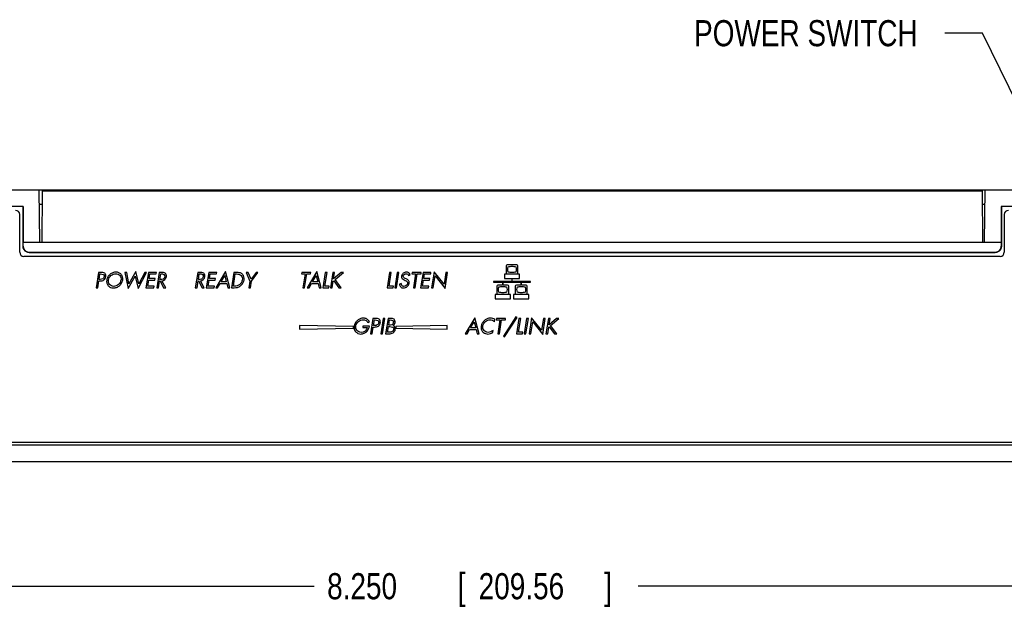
# Model space of a CAD drawing. Header units: inches. Extents: x 0 to 34, y 0 to 22.
# Tile 8 of 27: x 4.4 to 9.1, y 11.2 to 14. Entities that reach past the tile are written whole.
import ezdxf

# ---------------------------------------------------------------- set-up
doc = ezdxf.new("R2010")
doc.units = ezdxf.units.IN
doc.header["$LTSCALE"] = 1.87
doc.header["$MEASUREMENT"] = 0
doc.layers.get('0').update_dxf_attribs({"linetype": 'CONTINUOUS'})
doc.layers.add('DETAIL', color=7, linetype='CONTINUOUS')
doc.layers.add('DIMENSIONS', color=7, linetype='CONTINUOUS')
doc.styles.get("Standard").update_dxf_attribs({"font": 'txt', "width": 0.8})
doc.dimstyles.new('DIMSTYLE_1', dxfattribs={"dimtxt": 0.125, "dimasz": 0.18, "dimexe": 0.18, "dimexo": 0.0625, "dimgap": 0.09, "dimtad": 0, "dimtih": 1, "dimtoh": 1, "dimdec": 3, "dimzin": 4, "dimdsep": 46, "dimtxsty": 'STANDARD', "dimblk": '_FILLED', "dimblk1": '_FILLED', "dimblk2": '_FILLED', "dimcen": 0.09, "dimadec": 0, "dimazin": 0, "dimtp": 0.01, "dimtm": 0.01, "dimtfac": 1, "dimtdec": 3, "dimtofl": 0, "dimtmove": 0, "dimatfit": 3, "dimldrblk": '_FILLED', "dimfxl": 1, "dimtolj": 1, "dimtzin": 4, "dimarcsym": 0})

# ---------------------------------------------------------------- blocks, each defined once
blk = doc.blocks.new('_FILLED')
at = {"color": 0, "linetype": 'BYBLOCK'}
blk.add_solid([(0, 0), (-1, 0.174), (-1, -0.174)], dxfattribs=at)
blk = doc.blocks.new('*D3')
at = {"layer": 'DIMENSIONS', "color": 2, "linetype": 'CONTINUOUS'}
for p, q in [((2.6028, 11.8287), (2.6028, 11.1686)), ((10.8532, 11.8287), (10.8532, 11.1686)), ((2.6028, 11.2936), (5.7801, 11.2936)), ((10.8532, 11.2936), (7.3301, 11.2936))]:
    blk.add_line(p, q, dxfattribs=at)
at = {"layer": 'DIMENSIONS', "color": 2, "linetype": 'CONTINUOUS', "xscale": 0.18, "yscale": 0.18, "zscale": 0.18, "rotation": 180}
blk.add_blockref('_FILLED', (2.6028, 11.2936), dxfattribs=at)
at = {"layer": 'DIMENSIONS', "color": 2, "linetype": 'CONTINUOUS', "xscale": 0.18, "yscale": 0.18, "zscale": 0.18}
blk.add_blockref('_FILLED', (10.8532, 11.2936), dxfattribs=at)
at = {"layer": 'DIMENSIONS', "color": 2, "linetype": 'CONTINUOUS', "width": 0.8}
for s, p in [('8.250', (5.8426, 11.2311)), ('[', (6.4676, 11.2311)), ('209.56', (6.5676, 11.2311)), (']', (7.1676, 11.2311))]:
    blk.add_text(s, height=0.125, dxfattribs=at).set_placement(p)

msp = doc.modelspace()

# ---------------------------------------------------------------- linework, layer by layer
at = {"color": 7, "linetype": 'CONTINUOUS'}
for p, q in [((2.6783, 13.1912), (10.7777, 13.1912)), ((4.468, 12.9412), (4.4658, 13.1912)), ((8.988, 12.9412), (8.9902, 13.1912)), ((4.4801, 13.1862), (4.478, 12.9412)), ((4.4801, 13.1862), (8.9758, 13.1862)), ((8.9758, 13.1862), (8.978, 12.9412)), ((4.3885, 13.1117), (2.8425, 13.1117)), ((4.388, 13.1112), (2.843, 13.1112)), ((4.388, 13.1112), (4.3885, 13.1117)), ((4.388, 12.9212), (4.388, 13.1112)), ((4.3885, 13.1117), (4.3888, 12.9412)), ((4.4796, 13.1212), (4.4664, 13.1212)), ((8.9896, 13.1212), (8.9764, 13.1212)), ((9.0675, 13.1117), (9.0672, 12.9412)), ((10.6135, 13.1117), (9.0675, 13.1117)), ((9.068, 13.1112), (9.0675, 13.1117)), ((10.613, 13.1112), (9.068, 13.1112)), ((9.068, 13.1112), (9.068, 12.9212)), ((4.372, 12.8927), (4.372, 13.0727)), ((9.082, 13.0727), (9.082, 12.8927)), ((4.3888, 12.922), (4.3888, 12.9412)), ((4.3888, 12.9412), (9.0672, 12.9412)), ((9.0672, 12.9412), (9.0672, 12.922)), ((9.062, 12.8727), (4.392, 12.8727)), ((4.418, 12.8912), (9.038, 12.8912)), ((9.0372, 12.892), (4.4188, 12.892)), ((6.6985, 12.827), (6.6985, 12.7937)), ((6.7503, 12.8323), (6.7037, 12.8323)), ((6.7556, 12.7937), (6.7556, 12.827)), ((4.749, 12.796), (4.7373, 12.7227)), ((4.761, 12.796), (4.749, 12.796)), ((4.7518, 12.7624), (4.7559, 12.7884)), ((4.7559, 12.7884), (4.7589, 12.7884)), ((4.8755, 12.796), (4.8914, 12.7189)), ((4.8844, 12.796), (4.8755, 12.796)), ((4.8949, 12.7411), (4.8844, 12.796)), ((4.8914, 12.7189), (4.9245, 12.7779)), ((4.928, 12.7998), (4.8949, 12.7411)), ((4.9245, 12.7779), (4.9389, 12.7189)), ((4.9424, 12.7411), (4.928, 12.7998)), ((4.9389, 12.7189), (4.9792, 12.796)), ((4.9704, 12.796), (4.9424, 12.7411)), ((4.9792, 12.796), (4.9704, 12.796)), ((4.9877, 12.796), (4.9761, 12.7227)), ((5.0258, 12.796), (4.9877, 12.796)), ((4.9912, 12.7666), (4.9947, 12.7884)), ((5.0202, 12.7666), (4.9912, 12.7666)), ((4.9947, 12.7884), (5.0246, 12.7884)), ((5.019, 12.7591), (5.0202, 12.7666)), ((5.0246, 12.7884), (5.0258, 12.796)), ((5.0396, 12.796), (5.028, 12.7227)), ((5.0503, 12.796), (5.0396, 12.796)), ((5.0424, 12.7621), (5.0466, 12.7884)), ((5.0466, 12.7884), (5.049, 12.7884)), ((5.2238, 12.796), (5.2121, 12.7227)), ((5.2344, 12.796), (5.2238, 12.796)), ((5.2266, 12.7621), (5.2308, 12.7884)), ((5.2308, 12.7884), (5.2332, 12.7884)), ((5.2765, 12.796), (5.2648, 12.7227)), ((5.3145, 12.796), (5.2765, 12.796)), ((5.28, 12.7666), (5.2835, 12.7884)), ((5.309, 12.7666), (5.28, 12.7666)), ((5.2835, 12.7884), (5.3133, 12.7884)), ((5.3078, 12.7591), (5.309, 12.7666)), ((5.356, 12.7995), (5.3099, 12.7227)), ((5.3133, 12.7884), (5.3145, 12.796)), ((5.3356, 12.7511), (5.3528, 12.7805)), ((5.3528, 12.7805), (5.3604, 12.7511)), ((5.3768, 12.7227), (5.356, 12.7995)), ((5.3964, 12.796), (5.3847, 12.7227)), ((5.3941, 12.7303), (5.4033, 12.7884)), ((5.4102, 12.796), (5.3964, 12.796)), ((5.4033, 12.7884), (5.4093, 12.7884)), ((5.4557, 12.796), (5.473, 12.7542)), ((5.4651, 12.796), (5.4557, 12.796)), ((5.4786, 12.7633), (5.4651, 12.796)), ((5.5025, 12.796), (5.4786, 12.7633)), ((5.4812, 12.7542), (5.5119, 12.796)), ((5.5119, 12.796), (5.5025, 12.796)), ((5.721, 12.796), (5.7198, 12.7884)), ((5.7198, 12.7884), (5.7375, 12.7884)), ((5.7648, 12.796), (5.721, 12.796)), ((5.7375, 12.7884), (5.7271, 12.7227)), ((5.7352, 12.7227), (5.7457, 12.7884)), ((5.7457, 12.7884), (5.7636, 12.7884)), ((5.7935, 12.7995), (5.7475, 12.7227)), ((5.7636, 12.7884), (5.7648, 12.796)), ((5.7731, 12.7511), (5.7903, 12.7805)), ((5.7903, 12.7805), (5.7979, 12.7511)), ((5.8143, 12.7227), (5.7935, 12.7995)), ((5.8339, 12.796), (5.8222, 12.7227)), ((5.8316, 12.7303), (5.8421, 12.796)), ((5.8421, 12.796), (5.8339, 12.796)), ((5.8704, 12.796), (5.8587, 12.7227)), ((5.8785, 12.796), (5.8704, 12.796)), ((5.8735, 12.7646), (5.8785, 12.796)), ((5.9098, 12.796), (5.8735, 12.7646)), ((5.8809, 12.7619), (5.9208, 12.796)), ((5.9208, 12.796), (5.9098, 12.796)), ((6.1416, 12.796), (6.1299, 12.7227)), ((6.1393, 12.7303), (6.1498, 12.796)), ((6.1498, 12.796), (6.1416, 12.796)), ((6.1783, 12.796), (6.1666, 12.7227)), ((6.1748, 12.7227), (6.1864, 12.796)), ((6.1864, 12.796), (6.1783, 12.796)), ((6.2211, 12.7647), (6.2166, 12.7668)), ((6.2323, 12.7817), (6.2395, 12.7859)), ((6.2492, 12.796), (6.248, 12.7884)), ((6.248, 12.7884), (6.2657, 12.7884)), ((6.293, 12.796), (6.2492, 12.796)), ((6.2657, 12.7884), (6.2553, 12.7227)), ((6.2634, 12.7227), (6.2739, 12.7884)), ((6.2739, 12.7884), (6.2918, 12.7884)), ((6.3013, 12.796), (6.2897, 12.7227)), ((6.2918, 12.7884), (6.293, 12.796)), ((6.3394, 12.796), (6.3013, 12.796)), ((6.3048, 12.7666), (6.3083, 12.7884)), ((6.3338, 12.7666), (6.3048, 12.7666)), ((6.3083, 12.7884), (6.3382, 12.7884)), ((6.3326, 12.7591), (6.3338, 12.7666)), ((6.3382, 12.7884), (6.3394, 12.796)), ((6.3542, 12.7991), (6.3421, 12.7227)), ((6.3502, 12.7227), (6.3592, 12.7792)), ((6.4019, 12.7392), (6.3542, 12.7991)), ((6.3592, 12.7792), (6.4069, 12.7194)), ((6.4109, 12.796), (6.4019, 12.7392)), ((6.4069, 12.7194), (6.4191, 12.796)), ((6.4191, 12.796), (6.4109, 12.796)), ((6.6907, 12.7873), (6.6907, 12.7666)), ((6.7633, 12.7873), (6.6907, 12.7873)), ((6.6907, 12.7666), (6.7255, 12.7666)), ((6.7037, 12.7884), (6.7503, 12.7884)), ((6.7255, 12.7666), (6.7255, 12.7526)), ((6.7285, 12.7526), (6.7285, 12.7666)), ((6.7285, 12.7666), (6.7633, 12.7666)), ((6.7633, 12.7666), (6.7633, 12.7873)), ((4.7373, 12.7227), (4.7455, 12.7227)), ((4.7455, 12.7227), (4.7506, 12.7548)), ((4.7506, 12.7548), (4.7565, 12.7548)), ((4.7572, 12.7624), (4.7518, 12.7624)), ((4.9761, 12.7227), (5.0141, 12.7227)), ((4.9854, 12.7303), (4.99, 12.7591)), ((5.0153, 12.7303), (4.9854, 12.7303)), ((4.99, 12.7591), (5.019, 12.7591)), ((5.0141, 12.7227), (5.0153, 12.7303)), ((5.028, 12.7227), (5.0362, 12.7227)), ((5.0362, 12.7227), (5.0413, 12.7549)), ((5.0413, 12.7549), (5.0433, 12.7549)), ((5.045, 12.7621), (5.0424, 12.7621)), ((5.0433, 12.7549), (5.0604, 12.7227)), ((5.0704, 12.7227), (5.0523, 12.7555)), ((5.0604, 12.7227), (5.0704, 12.7227)), ((5.2121, 12.7227), (5.2203, 12.7227)), ((5.2203, 12.7227), (5.2254, 12.7549)), ((5.2254, 12.7549), (5.2275, 12.7549)), ((5.2291, 12.7621), (5.2266, 12.7621)), ((5.2275, 12.7549), (5.2445, 12.7227)), ((5.2546, 12.7227), (5.2364, 12.7555)), ((5.2445, 12.7227), (5.2546, 12.7227)), ((5.2648, 12.7227), (5.3029, 12.7227)), ((5.2742, 12.7303), (5.2788, 12.7591)), ((5.3041, 12.7303), (5.2742, 12.7303)), ((5.2788, 12.7591), (5.3078, 12.7591)), ((5.3029, 12.7227), (5.3041, 12.7303)), ((5.3099, 12.7227), (5.3189, 12.7227)), ((5.3189, 12.7227), (5.3311, 12.7435)), ((5.3311, 12.7435), (5.3624, 12.7435)), ((5.3604, 12.7511), (5.3356, 12.7511)), ((5.3624, 12.7435), (5.3677, 12.7227)), ((5.3677, 12.7227), (5.3768, 12.7227)), ((5.3847, 12.7227), (5.3983, 12.7227)), ((5.4, 12.7303), (5.3941, 12.7303)), ((5.473, 12.7542), (5.468, 12.7227)), ((5.468, 12.7227), (5.4762, 12.7227)), ((5.4762, 12.7227), (5.4812, 12.7542)), ((5.7271, 12.7227), (5.7352, 12.7227)), ((5.7475, 12.7227), (5.7564, 12.7227)), ((5.7564, 12.7227), (5.7686, 12.7435)), ((5.7686, 12.7435), (5.7999, 12.7435)), ((5.7979, 12.7511), (5.7731, 12.7511)), ((5.7999, 12.7435), (5.8053, 12.7227)), ((5.8053, 12.7227), (5.8143, 12.7227)), ((5.8222, 12.7227), (5.8506, 12.7227)), ((5.8519, 12.7303), (5.8316, 12.7303)), ((5.8506, 12.7227), (5.8519, 12.7303)), ((5.8587, 12.7227), (5.8669, 12.7227)), ((5.8669, 12.7227), (5.8719, 12.7543)), ((5.8719, 12.7543), (5.8743, 12.7563)), ((5.8743, 12.7563), (5.899, 12.7227)), ((5.9103, 12.7227), (5.8809, 12.7619)), ((5.899, 12.7227), (5.9103, 12.7227)), ((6.1299, 12.7227), (6.1583, 12.7227)), ((6.1596, 12.7303), (6.1393, 12.7303)), ((6.1583, 12.7227), (6.1596, 12.7303)), ((6.1666, 12.7227), (6.1748, 12.7227)), ((6.1973, 12.7426), (6.189, 12.7404)), ((6.2118, 12.7598), (6.216, 12.7579)), ((6.2553, 12.7227), (6.2634, 12.7227)), ((6.2897, 12.7227), (6.3277, 12.7227)), ((6.2991, 12.7303), (6.3036, 12.7591)), ((6.3289, 12.7303), (6.2991, 12.7303)), ((6.3036, 12.7591), (6.3326, 12.7591)), ((6.3277, 12.7227), (6.3289, 12.7303)), ((6.3421, 12.7227), (6.3502, 12.7227)), ((6.6388, 12.7526), (6.6388, 12.7496)), ((6.7255, 12.7526), (6.6388, 12.7526)), ((6.6388, 12.7496), (6.6814, 12.7496)), ((6.6544, 12.7302), (6.6544, 12.6969)), ((6.6814, 12.7355), (6.6596, 12.7355)), ((6.6814, 12.7496), (6.6814, 12.7355)), ((6.6844, 12.7355), (6.6844, 12.7496)), ((6.6844, 12.7496), (6.7696, 12.7496)), ((6.7062, 12.7355), (6.6844, 12.7355)), ((6.7115, 12.6969), (6.7115, 12.7302)), ((6.8153, 12.7526), (6.7285, 12.7526)), ((6.7426, 12.7302), (6.7426, 12.6969)), ((6.7696, 12.7355), (6.7479, 12.7355)), ((6.7696, 12.7496), (6.7696, 12.7355)), ((6.7726, 12.7355), (6.7726, 12.7496)), ((6.7726, 12.7496), (6.8153, 12.7496)), ((6.7944, 12.7355), (6.7726, 12.7355)), ((6.7997, 12.6969), (6.7997, 12.7302)), ((6.8153, 12.7496), (6.8153, 12.7526)), ((6.6466, 12.6906), (6.6466, 12.6699)), ((6.7192, 12.6906), (6.6466, 12.6906)), ((6.6596, 12.6916), (6.7062, 12.6916)), ((6.7192, 12.6699), (6.7192, 12.6906)), ((6.7348, 12.6906), (6.7348, 12.6699)), ((6.8074, 12.6906), (6.7348, 12.6906)), ((6.7479, 12.6916), (6.7944, 12.6916)), ((6.8074, 12.6699), (6.8074, 12.6906)), ((6.6466, 12.6699), (6.7192, 12.6699)), ((6.7348, 12.6699), (6.8074, 12.6699)), ((6.5492, 12.5792), (6.5031, 12.5023)), ((6.57, 12.5023), (6.5492, 12.5792)), ((6.746, 12.5826), (6.6857, 12.49)), ((6.6916, 12.487), (6.7519, 12.5796)), ((6.7519, 12.5796), (6.746, 12.5826)), ((6.8211, 12.5788), (6.8089, 12.5023)), ((6.8687, 12.5188), (6.8211, 12.5788)), ((5.71, 12.5418), (5.71, 12.5244)), ((5.9695, 12.5366), (5.71, 12.5418)), ((5.71, 12.5244), (5.9695, 12.5296)), ((5.9695, 12.5296), (5.9695, 12.5366)), ((6.014, 12.5392), (6.0128, 12.5316)), ((6.0128, 12.5316), (6.0346, 12.5316)), ((6.0446, 12.5392), (6.014, 12.5392)), ((6.038, 12.5555), (6.0448, 12.5611)), ((6.0619, 12.5757), (6.0502, 12.5023)), ((6.0584, 12.5023), (6.0635, 12.5344)), ((6.074, 12.5757), (6.0619, 12.5757)), ((6.0635, 12.5344), (6.0695, 12.5344)), ((6.0647, 12.542), (6.0689, 12.5681)), ((6.0702, 12.542), (6.0647, 12.542)), ((6.0689, 12.5681), (6.0719, 12.5681)), ((6.111, 12.5757), (6.0993, 12.5023)), ((6.1075, 12.5023), (6.1192, 12.5757)), ((6.1192, 12.5757), (6.111, 12.5757)), ((6.134, 12.5757), (6.1224, 12.5023)), ((6.1318, 12.5099), (6.136, 12.5364)), ((6.1461, 12.5757), (6.134, 12.5757)), ((6.136, 12.5364), (6.1431, 12.5364)), ((6.1371, 12.5434), (6.141, 12.5681)), ((6.1402, 12.5434), (6.1371, 12.5434)), ((6.141, 12.5681), (6.1442, 12.5681)), ((6.4174, 12.5418), (6.1709, 12.5366)), ((6.1709, 12.5366), (6.1709, 12.5296)), ((6.1709, 12.5296), (6.4174, 12.5244)), ((6.4174, 12.5244), (6.4174, 12.5418)), ((6.5288, 12.5307), (6.546, 12.5601)), ((6.5536, 12.5307), (6.5288, 12.5307)), ((6.546, 12.5601), (6.5536, 12.5307)), ((6.643, 12.5596), (6.6446, 12.5697)), ((6.6529, 12.5757), (6.6517, 12.5681)), ((6.6517, 12.5681), (6.6694, 12.5681)), ((6.6966, 12.5757), (6.6529, 12.5757)), ((6.6694, 12.5681), (6.6589, 12.5023)), ((6.6671, 12.5023), (6.6775, 12.5681)), ((6.6775, 12.5681), (6.6954, 12.5681)), ((6.6954, 12.5681), (6.6966, 12.5757)), ((6.7604, 12.5757), (6.7487, 12.5023)), ((6.7581, 12.5099), (6.7686, 12.5757)), ((6.7686, 12.5757), (6.7604, 12.5757)), ((6.7971, 12.5757), (6.7854, 12.5023)), ((6.7936, 12.5023), (6.8052, 12.5757)), ((6.8052, 12.5757), (6.7971, 12.5757)), ((6.8171, 12.5023), (6.8261, 12.5588)), ((6.8261, 12.5588), (6.8738, 12.499)), ((6.8778, 12.5757), (6.8687, 12.5188)), ((6.8738, 12.499), (6.8859, 12.5757)), ((6.8859, 12.5757), (6.8778, 12.5757)), ((6.9012, 12.5757), (6.8895, 12.5023)), ((6.8977, 12.5023), (6.9027, 12.5339)), ((6.9094, 12.5757), (6.9012, 12.5757)), ((6.9027, 12.5339), (6.9051, 12.536)), ((6.9044, 12.5442), (6.9094, 12.5757)), ((6.9406, 12.5757), (6.9044, 12.5442)), ((6.9051, 12.536), (6.9298, 12.5023)), ((6.9117, 12.5415), (6.9516, 12.5757)), ((6.9411, 12.5023), (6.9117, 12.5415)), ((6.9516, 12.5757), (6.9406, 12.5757)), ((6.0502, 12.5023), (6.0584, 12.5023)), ((6.0993, 12.5023), (6.1075, 12.5023)), ((6.1224, 12.5023), (6.1394, 12.5023)), ((6.1399, 12.5099), (6.1318, 12.5099)), ((6.5031, 12.5023), (6.5121, 12.5023)), ((6.5121, 12.5023), (6.5243, 12.5231)), ((6.5243, 12.5231), (6.5556, 12.5231)), ((6.5556, 12.5231), (6.5609, 12.5023)), ((6.5609, 12.5023), (6.57, 12.5023)), ((6.6348, 12.5082), (6.6364, 12.5184)), ((6.6589, 12.5023), (6.6671, 12.5023)), ((6.6857, 12.49), (6.6916, 12.487)), ((6.7487, 12.5023), (6.7771, 12.5023)), ((6.7783, 12.5099), (6.7581, 12.5099)), ((6.7771, 12.5023), (6.7783, 12.5099)), ((6.7854, 12.5023), (6.7936, 12.5023)), ((6.8089, 12.5023), (6.8171, 12.5023)), ((6.8895, 12.5023), (6.8977, 12.5023)), ((6.9298, 12.5023), (6.9411, 12.5023)), ((2.8418, 11.97), (10.6142, 11.97)), ((2.843, 11.9712), (10.613, 11.9712)), ((2.877, 11.9827), (10.577, 11.9827)), ((2.6028, 11.8912), (10.8532, 11.8912))]:
    msp.add_line(p, q, dxfattribs=at)
for centre, start, end in [((4.352, 13.0727), 0, 90), ((9.102, 13.0727), 90, 180), ((4.392, 12.8927), 180, 270), ((9.062, 12.8927), 270, 360)]:
    msp.add_arc(centre, 0.02, start, end, dxfattribs=at)
for points, knots in [([(4.418, 12.8912), (4.4172, 12.8912), (4.4155, 12.8913), (4.413, 12.8916), (4.4106, 12.8921), (4.4082, 12.8928), (4.4059, 12.8937), (4.4037, 12.8948), (4.4016, 12.896), (4.3995, 12.8975), (4.3976, 12.8991), (4.3959, 12.9008), (4.3943, 12.9027), (4.3928, 12.9048), (4.3916, 12.9069), (4.3905, 12.9091), (4.3896, 12.9114), (4.3889, 12.9138), (4.3884, 12.9162), (4.3881, 12.9187), (4.388, 12.9204), (4.388, 12.9212)], [0, 0, 0, 0, 0.052634, 0.105299, 0.157898, 0.210566, 0.263166, 0.315812, 0.368446, 0.42105, 0.473707, 0.526293, 0.57895, 0.631554, 0.684188, 0.736834, 0.789434, 0.842102, 0.894701, 0.947366, 1, 1, 1, 1]), ([(4.3888, 12.922), (4.3888, 12.9211), (4.3888, 12.9195), (4.3892, 12.917), (4.3897, 12.9146), (4.3904, 12.9122), (4.3913, 12.9099), (4.3924, 12.9077), (4.3936, 12.9056), (4.3951, 12.9035), (4.3967, 12.9016), (4.3984, 12.8999), (4.4003, 12.8983), (4.4024, 12.8968), (4.4045, 12.8956), (4.4067, 12.8945), (4.409, 12.8936), (4.4114, 12.8929), (4.4138, 12.8924), (4.4163, 12.8921), (4.418, 12.892), (4.4188, 12.892)], [0, 0, 0, 0, 0.052603, 0.105243, 0.157821, 0.210474, 0.263064, 0.315704, 0.368336, 0.420944, 0.473607, 0.526203, 0.578872, 0.63149, 0.684137, 0.736797, 0.78941, 0.842088, 0.894696, 0.947365, 1, 1, 1, 1]), ([(9.0372, 12.892), (9.038, 12.892), (9.0397, 12.8921), (9.0421, 12.8924), (9.0446, 12.8929), (9.0469, 12.8936), (9.0492, 12.8945), (9.0515, 12.8956), (9.0536, 12.8968), (9.0556, 12.8983), (9.0575, 12.8999), (9.0593, 12.9016), (9.0609, 12.9035), (9.0623, 12.9056), (9.0636, 12.9077), (9.0647, 12.9099), (9.0656, 12.9122), (9.0663, 12.9146), (9.0668, 12.917), (9.0671, 12.9195), (9.0672, 12.9211), (9.0672, 12.922)], [0, 0, 0, 0, 0.052635, 0.105304, 0.157912, 0.21059, 0.263203, 0.315863, 0.36851, 0.421128, 0.473797, 0.526393, 0.579056, 0.631664, 0.684296, 0.736936, 0.789526, 0.842179, 0.894757, 0.947397, 1, 1, 1, 1]), ([(9.068, 12.9212), (9.068, 12.9204), (9.0679, 12.9187), (9.0676, 12.9162), (9.0671, 12.9138), (9.0664, 12.9114), (9.0655, 12.9091), (9.0644, 12.9069), (9.0631, 12.9048), (9.0617, 12.9027), (9.0601, 12.9008), (9.0583, 12.8991), (9.0564, 12.8975), (9.0544, 12.896), (9.0523, 12.8948), (9.0501, 12.8937), (9.0477, 12.8928), (9.0454, 12.8921), (9.0429, 12.8916), (9.0405, 12.8913), (9.0388, 12.8912), (9.038, 12.8912)], [0, 0, 0, 0, 0.052634, 0.105299, 0.157898, 0.210566, 0.263166, 0.315812, 0.368446, 0.42105, 0.473707, 0.526293, 0.57895, 0.631554, 0.684188, 0.736834, 0.789434, 0.842102, 0.894701, 0.947366, 1, 1, 1, 1]), ([(5.1067, 12.8912), (5.1072, 12.8912), (5.1084, 12.8912), (5.1102, 12.8913), (5.1122, 12.8913), (5.1143, 12.8913), (5.1165, 12.8913), (5.1188, 12.8913), (5.1212, 12.8914), (5.1236, 12.8914), (5.1261, 12.8914), (5.1286, 12.8914), (5.1312, 12.8914), (5.1337, 12.8914), (5.1362, 12.8914), (5.1387, 12.8914), (5.1412, 12.8914), (5.1435, 12.8913), (5.1458, 12.8913), (5.148, 12.8913), (5.1501, 12.8913), (5.1521, 12.8913), (5.1539, 12.8912), (5.1551, 12.8912), (5.1557, 12.8912)], [0, 0, 0, 0, 0.034456, 0.071978, 0.112207, 0.154998, 0.200047, 0.24696, 0.295597, 0.345541, 0.396428, 0.448077, 0.5, 0.551923, 0.603572, 0.654459, 0.704403, 0.75304, 0.799953, 0.845002, 0.887793, 0.928022, 0.965544, 1, 1, 1, 1]), ([(6.4754, 12.8912), (6.4759, 12.8912), (6.4771, 12.8912), (6.4789, 12.8913), (6.4809, 12.8913), (6.483, 12.8913), (6.4852, 12.8913), (6.4875, 12.8913), (6.4899, 12.8914), (6.4923, 12.8914), (6.4948, 12.8914), (6.4973, 12.8914), (6.4999, 12.8914), (6.5024, 12.8914), (6.5049, 12.8914), (6.5074, 12.8914), (6.5099, 12.8914), (6.5122, 12.8913), (6.5145, 12.8913), (6.5167, 12.8913), (6.5188, 12.8913), (6.5208, 12.8913), (6.5226, 12.8912), (6.5238, 12.8912), (6.5244, 12.8912)], [0, 0, 0, 0, 0.034456, 0.071978, 0.112207, 0.154998, 0.200047, 0.24696, 0.295597, 0.345541, 0.396428, 0.448077, 0.5, 0.551923, 0.603572, 0.654459, 0.704403, 0.75304, 0.799953, 0.845002, 0.887793, 0.928022, 0.965544, 1, 1, 1, 1]), ([(6.9316, 12.8912), (6.9322, 12.8912), (6.9333, 12.8912), (6.9352, 12.8913), (6.9371, 12.8913), (6.9392, 12.8913), (6.9414, 12.8913), (6.9437, 12.8913), (6.9461, 12.8914), (6.9486, 12.8914), (6.951, 12.8914), (6.9536, 12.8914), (6.9561, 12.8914), (6.9586, 12.8914), (6.9612, 12.8914), (6.9637, 12.8914), (6.9661, 12.8914), (6.9685, 12.8913), (6.9708, 12.8913), (6.973, 12.8913), (6.9751, 12.8913), (6.977, 12.8913), (6.9789, 12.8912), (6.98, 12.8912), (6.9806, 12.8912)], [0, 0, 0, 0, 0.034456, 0.071978, 0.112207, 0.154998, 0.200047, 0.24696, 0.295597, 0.345541, 0.396428, 0.448077, 0.5, 0.551923, 0.603572, 0.654459, 0.704403, 0.75304, 0.799953, 0.845002, 0.887793, 0.928022, 0.965544, 1, 1, 1, 1]), ([(8.3003, 12.8912), (8.3009, 12.8912), (8.302, 12.8912), (8.3039, 12.8913), (8.3058, 12.8913), (8.3079, 12.8913), (8.3101, 12.8913), (8.3124, 12.8913), (8.3148, 12.8914), (8.3173, 12.8914), (8.3197, 12.8914), (8.3223, 12.8914), (8.3248, 12.8914), (8.3273, 12.8914), (8.3299, 12.8914), (8.3324, 12.8914), (8.3348, 12.8914), (8.3372, 12.8913), (8.3395, 12.8913), (8.3417, 12.8913), (8.3438, 12.8913), (8.3457, 12.8913), (8.3476, 12.8912), (8.3487, 12.8912), (8.3493, 12.8912)], [0, 0, 0, 0, 0.034456, 0.071978, 0.112207, 0.154998, 0.200047, 0.24696, 0.295597, 0.345541, 0.396428, 0.448077, 0.5, 0.551923, 0.603572, 0.654459, 0.704403, 0.75304, 0.799953, 0.845002, 0.887793, 0.928022, 0.965544, 1, 1, 1, 1]), ([(6.7089, 12.7974), (6.7075, 12.8015), (6.7061, 12.8102), (6.7075, 12.8189), (6.7089, 12.8231)], [0, 0, 0, 0, 0.502681, 1, 1, 1, 1]), ([(6.7089, 12.8231), (6.7149, 12.8245), (6.7271, 12.8259), (6.7394, 12.8245), (6.7453, 12.823)], [0, 0, 0, 0, 0.498633, 1, 1, 1, 1]), ([(6.7453, 12.823), (6.7467, 12.8189), (6.7482, 12.8102), (6.7468, 12.8015), (6.7454, 12.7974)], [0, 0, 0, 0, 0.50248, 1, 1, 1, 1]), ([(4.7565, 12.7548), (4.7628, 12.7548), (4.7762, 12.7571), (4.785, 12.7723), (4.7845, 12.7848), (4.7773, 12.7957), (4.767, 12.796), (4.761, 12.796)], [0, 0, 0, 0, 0.256025, 0.506359, 0.634321, 0.755203, 1, 1, 1, 1]), ([(4.7589, 12.7884), (4.7633, 12.7884), (4.7699, 12.7888), (4.7756, 12.7835), (4.7764, 12.7793), (4.7761, 12.7746), (4.7743, 12.7691), (4.7679, 12.7631), (4.7614, 12.7624), (4.7572, 12.7624)], [0, 0, 0, 0, 0.255767, 0.361479, 0.423554, 0.502138, 0.638373, 0.754397, 1, 1, 1, 1]), ([(4.8648, 12.7592), (4.8656, 12.7643), (4.865, 12.7746), (4.8585, 12.7868), (4.8476, 12.7952), (4.8328, 12.7983), (4.817, 12.7952), (4.8033, 12.7868), (4.7929, 12.7746), (4.7891, 12.7643), (4.7883, 12.7591), (4.7883, 12.759)], [0, 0, 0, 0, 0.124739, 0.249478, 0.374218, 0.498957, 0.623696, 0.748435, 0.873175, 0.997914, 1, 1, 1, 1]), ([(4.7965, 12.7593), (4.7971, 12.7634), (4.8001, 12.7715), (4.8082, 12.7813), (4.8189, 12.788), (4.8315, 12.7905), (4.8433, 12.788), (4.8519, 12.7813), (4.8569, 12.7716), (4.8573, 12.7636), (4.8567, 12.7596)], [0, 0, 0, 0, 0.12536, 0.25072, 0.37608, 0.50144, 0.626748, 0.752056, 0.877365, 1, 1, 1, 1]), ([(5.0656, 12.7752), (5.0649, 12.7709), (5.0589, 12.7622), (5.0494, 12.7621), (5.045, 12.7621)], [0, 0, 0, 0, 0.497839, 1, 1, 1, 1]), ([(5.049, 12.7884), (5.0533, 12.7884), (5.0631, 12.7893), (5.0662, 12.7791), (5.0656, 12.7752)], [0, 0, 0, 0, 0.521672, 1, 1, 1, 1]), ([(5.0739, 12.7758), (5.0748, 12.7815), (5.0703, 12.796), (5.0564, 12.796), (5.0503, 12.796)], [0, 0, 0, 0, 0.483425, 1, 1, 1, 1]), ([(5.2498, 12.7752), (5.2491, 12.7709), (5.2431, 12.7622), (5.2335, 12.7621), (5.2291, 12.7621)], [0, 0, 0, 0, 0.497819, 1, 1, 1, 1]), ([(5.2332, 12.7884), (5.2375, 12.7884), (5.2473, 12.7893), (5.2504, 12.7791), (5.2498, 12.7752)], [0, 0, 0, 0, 0.52174, 1, 1, 1, 1]), ([(5.258, 12.7758), (5.2589, 12.7815), (5.2545, 12.7959), (5.2406, 12.796), (5.2344, 12.796)], [0, 0, 0, 0, 0.483448, 1, 1, 1, 1]), ([(5.3983, 12.7227), (5.4036, 12.7227), (5.4117, 12.7231), (5.4218, 12.7271), (5.4289, 12.7317), (5.4351, 12.7374), (5.4415, 12.7462), (5.4459, 12.7589), (5.4459, 12.7721), (5.4421, 12.7815), (5.4376, 12.7874), (5.4318, 12.7919), (5.4227, 12.7956), (5.4152, 12.796), (5.4102, 12.796)], [0, 0, 0, 0, 0.127742, 0.190773, 0.261155, 0.329449, 0.394661, 0.522602, 0.646137, 0.704363, 0.763851, 0.823291, 0.879314, 1, 1, 1, 1]), ([(5.4093, 12.7884), (5.4133, 12.7884), (5.4212, 12.7881), (5.4317, 12.7821), (5.4375, 12.7714), (5.4377, 12.7591), (5.4334, 12.7471), (5.4248, 12.7372), (5.4131, 12.7308), (5.4043, 12.7303), (5.4, 12.7303)], [0, 0, 0, 0, 0.122148, 0.237642, 0.353762, 0.476776, 0.603498, 0.73516, 0.870256, 1, 1, 1, 1]), ([(6.2395, 12.7859), (6.2382, 12.7892), (6.2335, 12.7955), (6.2206, 12.7986), (6.2087, 12.7946), (6.2012, 12.7866), (6.1985, 12.7792), (6.1984, 12.7735), (6.1993, 12.7708), (6.1995, 12.7704)], [0, 0, 0, 0, 0.170973, 0.348108, 0.604815, 0.733558, 0.866025, 0.975599, 1, 1, 1, 1]), ([(6.1995, 12.7704), (6.2001, 12.7691), (6.203, 12.7643), (6.2081, 12.7616), (6.2118, 12.7598)], [0, 0, 0, 0, 0.255452, 1, 1, 1, 1]), ([(6.207, 12.7783), (6.2075, 12.7815), (6.2112, 12.7875), (6.2201, 12.7905), (6.2287, 12.7885), (6.2314, 12.7839), (6.2323, 12.7817)], [0, 0, 0, 0, 0.28271, 0.565214, 0.787437, 1, 1, 1, 1]), ([(6.2356, 12.7498), (6.2355, 12.7504), (6.235, 12.7531), (6.2314, 12.7597), (6.2252, 12.7628), (6.2211, 12.7647)], [0, 0, 0, 0, 0.08858, 0.378664, 1, 1, 1, 1]), ([(6.7454, 12.7974), (6.7394, 12.796), (6.7271, 12.7945), (6.7149, 12.796), (6.7089, 12.7974)], [0, 0, 0, 0, 0.499541, 1, 1, 1, 1]), ([(4.7883, 12.759), (4.7875, 12.7539), (4.7881, 12.7438), (4.7946, 12.7318), (4.8056, 12.7235), (4.8204, 12.7204), (4.8362, 12.7235), (4.8498, 12.7318), (4.8602, 12.7439), (4.864, 12.7541), (4.8648, 12.7592)], [0, 0, 0, 0, 0.123179, 0.248444, 0.373709, 0.498974, 0.62423, 0.749487, 0.874743, 1, 1, 1, 1]), ([(4.8567, 12.7596), (4.8566, 12.7595), (4.856, 12.7554), (4.853, 12.7472), (4.8449, 12.7375), (4.8341, 12.7307), (4.8216, 12.7281), (4.8099, 12.7307), (4.8013, 12.7375), (4.7963, 12.7472), (4.7959, 12.7553), (4.7965, 12.7593)], [0, 0, 0, 0, 0.002673, 0.127333, 0.251994, 0.376655, 0.501316, 0.625987, 0.750658, 0.875329, 1, 1, 1, 1]), ([(6.189, 12.7404), (6.1892, 12.7354), (6.192, 12.7276), (6.2009, 12.7222), (6.2092, 12.7209), (6.2182, 12.7226), (6.2265, 12.7275), (6.2327, 12.7349), (6.2356, 12.7427), (6.2359, 12.7479), (6.2356, 12.7498)], [0, 0, 0, 0, 0.202176, 0.300674, 0.41078, 0.538619, 0.666178, 0.794035, 0.9234, 1, 1, 1, 1]), ([(6.204, 12.7304), (6.2027, 12.7311), (6.1987, 12.734), (6.1972, 12.7392), (6.1973, 12.7426)], [0, 0, 0, 0, 0.297827, 1, 1, 1, 1]), ([(6.216, 12.7579), (6.2189, 12.7564), (6.2236, 12.7544), (6.2274, 12.7486), (6.2275, 12.743), (6.2253, 12.7374), (6.2198, 12.7314), (6.2119, 12.7281), (6.2058, 12.7295), (6.204, 12.7304)], [0, 0, 0, 0, 0.200061, 0.292006, 0.401543, 0.52424, 0.646202, 0.88395, 1, 1, 1, 1]), ([(6.6648, 12.7006), (6.6634, 12.7048), (6.6619, 12.7134), (6.6634, 12.7222), (6.6648, 12.7263)], [0, 0, 0, 0, 0.503379, 1, 1, 1, 1]), ([(6.6648, 12.7263), (6.6707, 12.7277), (6.683, 12.7291), (6.6952, 12.7277), (6.7012, 12.7263)], [0, 0, 0, 0, 0.499433, 1, 1, 1, 1]), ([(6.7012, 12.7263), (6.7026, 12.7221), (6.7041, 12.7135), (6.7026, 12.7048), (6.7012, 12.7006)], [0, 0, 0, 0, 0.502835, 1, 1, 1, 1]), ([(6.753, 12.7006), (6.7516, 12.7048), (6.7502, 12.7134), (6.7516, 12.7221), (6.753, 12.7263)], [0, 0, 0, 0, 0.503395, 1, 1, 1, 1]), ([(6.753, 12.7263), (6.759, 12.7277), (6.7711, 12.7291), (6.7835, 12.7277), (6.7894, 12.7263)], [0, 0, 0, 0, 0.502397, 1, 1, 1, 1]), ([(6.7894, 12.7263), (6.7909, 12.7221), (6.7923, 12.7135), (6.7909, 12.7048), (6.7895, 12.7006)], [0, 0, 0, 0, 0.50283, 1, 1, 1, 1]), ([(6.7012, 12.7006), (6.6953, 12.6992), (6.6831, 12.6978), (6.6708, 12.6992), (6.6648, 12.7006)], [0, 0, 0, 0, 0.50048, 1, 1, 1, 1]), ([(6.7895, 12.7006), (6.7835, 12.6992), (6.7712, 12.6978), (6.759, 12.6992), (6.753, 12.7006)], [0, 0, 0, 0, 0.499619, 1, 1, 1, 1]), ([(6.0448, 12.5611), (6.042, 12.5658), (6.0337, 12.5744), (6.0168, 12.5781), (6.0006, 12.5748), (5.987, 12.5664), (5.9766, 12.5541), (5.9711, 12.5393), (5.9716, 12.5255), (5.9749, 12.5178), (5.9768, 12.515)], [0, 0, 0, 0, 0.136708, 0.27888, 0.407743, 0.537442, 0.667533, 0.797367, 0.917733, 1, 1, 1, 1]), ([(6.6446, 12.5697), (6.6418, 12.5721), (6.6352, 12.5759), (6.6224, 12.5777), (6.6081, 12.5747), (6.5945, 12.5663), (6.5841, 12.554), (6.5786, 12.5392), (6.5791, 12.5241), (6.5844, 12.514), (6.5889, 12.5098), (6.5901, 12.5087)], [0, 0, 0, 0, 0.092163, 0.188678, 0.320636, 0.453963, 0.587823, 0.721204, 0.845308, 0.959925, 1, 1, 1, 1]), ([(5.9768, 12.515), (5.9774, 12.514), (5.9837, 12.5058), (6.0001, 12.4988), (6.0197, 12.5035), (6.0332, 12.5122), (6.0421, 12.5249), (6.0439, 12.5345), (6.0446, 12.5392)], [0, 0, 0, 0, 0.038573, 0.335206, 0.506573, 0.685446, 0.845771, 1, 1, 1, 1]), ([(6.0346, 12.5316), (6.0326, 12.5192), (6.0098, 12.5023), (5.9865, 12.5142), (5.9798, 12.5275), (5.9796, 12.5357), (5.9804, 12.54), (5.9806, 12.5407)], [0, 0, 0, 0, 0.453299, 0.71189, 0.840396, 0.975435, 1, 1, 1, 1]), ([(5.9806, 12.5407), (5.9822, 12.5482), (5.989, 12.5589), (6.0026, 12.5675), (6.0156, 12.5703), (6.0295, 12.5671), (6.0358, 12.5595), (6.038, 12.5555)], [0, 0, 0, 0, 0.300178, 0.465672, 0.629621, 0.818239, 1, 1, 1, 1]), ([(6.0695, 12.5344), (6.0757, 12.5344), (6.0891, 12.5368), (6.0979, 12.5519), (6.0975, 12.5644), (6.0903, 12.5753), (6.08, 12.5757), (6.074, 12.5757)], [0, 0, 0, 0, 0.256036, 0.506343, 0.634306, 0.755192, 1, 1, 1, 1]), ([(6.0719, 12.5681), (6.0762, 12.5681), (6.0829, 12.5684), (6.0886, 12.5631), (6.0894, 12.5589), (6.0891, 12.5542), (6.0873, 12.5487), (6.0809, 12.5427), (6.0743, 12.542), (6.0702, 12.542)], [0, 0, 0, 0, 0.25577, 0.361483, 0.423559, 0.502144, 0.638385, 0.754414, 1, 1, 1, 1]), ([(6.1431, 12.5364), (6.1474, 12.5364), (6.1541, 12.5362), (6.1611, 12.5302), (6.1613, 12.523), (6.1588, 12.5164), (6.1514, 12.5105), (6.1444, 12.5099), (6.1399, 12.5099)], [0, 0, 0, 0, 0.247925, 0.35545, 0.485457, 0.624215, 0.745729, 1, 1, 1, 1]), ([(6.1442, 12.5681), (6.1483, 12.5681), (6.1546, 12.5686), (6.1592, 12.5631), (6.1597, 12.5592), (6.1594, 12.5557), (6.1585, 12.5522), (6.1566, 12.5482), (6.1509, 12.5434), (6.1444, 12.5434), (6.1402, 12.5434)], [0, 0, 0, 0, 0.247897, 0.34414, 0.403884, 0.47997, 0.5602, 0.627673, 0.744568, 1, 1, 1, 1]), ([(6.1675, 12.5558), (6.1683, 12.5612), (6.1649, 12.5747), (6.1518, 12.5757), (6.1461, 12.5757)], [0, 0, 0, 0, 0.487171, 1, 1, 1, 1]), ([(6.6364, 12.5184), (6.6299, 12.5128), (6.6143, 12.5048), (6.5901, 12.5155), (6.5848, 12.5406), (6.5937, 12.555), (6.6004, 12.5607), (6.6006, 12.561)], [0, 0, 0, 0, 0.270853, 0.499195, 0.730478, 0.98824, 1, 1, 1, 1]), ([(6.6006, 12.561), (6.6067, 12.5661), (6.6218, 12.5728), (6.6382, 12.5656), (6.643, 12.5596)], [0, 0, 0, 0, 0.500639, 1, 1, 1, 1]), ([(6.1394, 12.5023), (6.146, 12.5023), (6.1598, 12.5042), (6.1679, 12.5166), (6.1689, 12.5227)], [0, 0, 0, 0, 0.515444, 1, 1, 1, 1]), ([(6.5901, 12.5087), (6.5961, 12.5039), (6.6124, 12.4982), (6.628, 12.5039), (6.6348, 12.5082)], [0, 0, 0, 0, 0.484689, 1, 1, 1, 1])]:
    msp.add_open_spline(points, degree=3, knots=knots, dxfattribs=at)
for points in [[(6.7037, 12.8323), (6.7013, 12.8323), (6.6985, 12.8295), (6.6985, 12.827)], [(6.7556, 12.827), (6.7556, 12.8295), (6.7528, 12.8323), (6.7503, 12.8323)], [(5.0523, 12.7555), (5.0621, 12.7564), (5.0723, 12.766), (5.0739, 12.7758)], [(5.2364, 12.7555), (5.2463, 12.7564), (5.2565, 12.766), (5.258, 12.7758)], [(6.2166, 12.7668), (6.2121, 12.769), (6.2062, 12.7734), (6.207, 12.7783)], [(6.6985, 12.7937), (6.6985, 12.7912), (6.7013, 12.7884), (6.7037, 12.7884)], [(6.7503, 12.7884), (6.7528, 12.7884), (6.7556, 12.7912), (6.7556, 12.7937)], [(6.6596, 12.7355), (6.6571, 12.7355), (6.6544, 12.7327), (6.6544, 12.7302)], [(6.7115, 12.7302), (6.7115, 12.7327), (6.7087, 12.7355), (6.7062, 12.7355)], [(6.7479, 12.7355), (6.7454, 12.7355), (6.7426, 12.7327), (6.7426, 12.7302)], [(6.7997, 12.7302), (6.7997, 12.7327), (6.7969, 12.7355), (6.7944, 12.7355)], [(6.6544, 12.6969), (6.6544, 12.6944), (6.6571, 12.6916), (6.6596, 12.6916)], [(6.7062, 12.6916), (6.7087, 12.6916), (6.7115, 12.6944), (6.7115, 12.6969)], [(6.7426, 12.6969), (6.7426, 12.6944), (6.7454, 12.6916), (6.7479, 12.6916)], [(6.7944, 12.6916), (6.7969, 12.6916), (6.7997, 12.6944), (6.7997, 12.6969)], [(6.158, 12.5415), (6.1629, 12.5445), (6.1666, 12.5502), (6.1675, 12.5558)], [(6.1689, 12.5227), (6.17, 12.5299), (6.165, 12.5397), (6.158, 12.5415)]]:
    msp.add_open_spline(points, degree=3, dxfattribs=at)
at = {"layer": 'DETAIL', "color": 2, "linetype": 'CONTINUOUS'}
for p, q in [((8.9779, 13.9412), (8.7979, 13.9412)), ((9.6357, 12.594), (8.9779, 13.9412))]:
    msp.add_line(p, q, dxfattribs=at)

# ---------------------------------------------------------------- texts
at = {"layer": 'DETAIL', "color": 2, "linetype": 'CONTINUOUS', "width": 0.8}
msp.add_text('POWER SWITCH', height=0.125, dxfattribs=at).set_placement((7.5979, 13.8787))

# ---------------------------------------------------------------- dimensions: what is measured, and where the dimension line sits
at = {"layer": 'DIMENSIONS', "color": 2, "linetype": 'CONTINUOUS'}
dim = msp.add_linear_dim(base=(10.8532, 11.2936), p1=(2.6028, 11.8287), p2=(10.8532, 11.8287), dimstyle='DIMSTYLE_1', dxfattribs=at)
dim.commit()
dim.dimension.update_dxf_attribs({"geometry": '*D3', "text_midpoint": (6.5551, 11.2936), "dimtype": 160})

doc.saveas('drawing.dxf')
